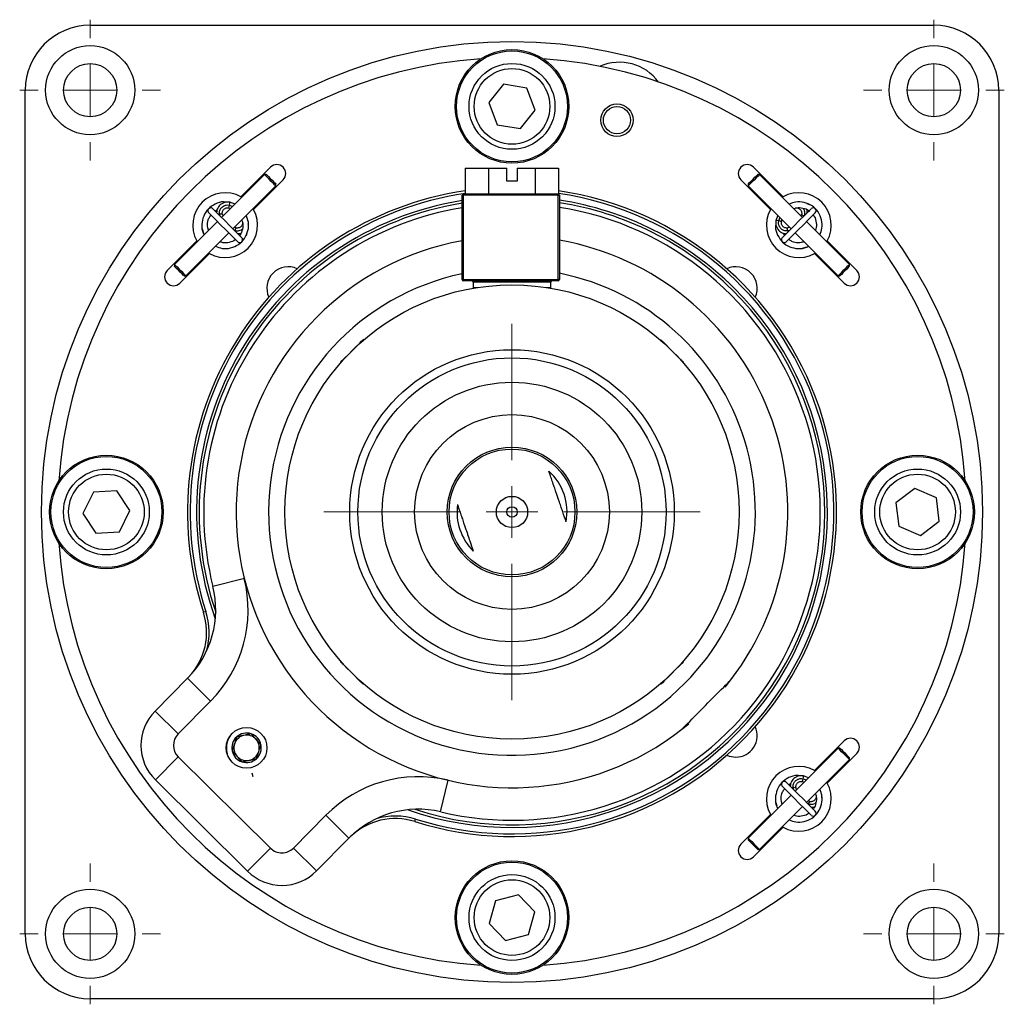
# Model space of a CAD drawing. Header units: inches. Extents: x 2.2 to 30.4, y 1.3 to 20.8.
# Tile 2 of 6: x 15.1 to 18.9, y 1.3 to 5.1. Entities that reach past the tile are written whole.
import ezdxf

# ---------------------------------------------------------------- set-up
doc = ezdxf.new("R2010")
doc.units = ezdxf.units.IN
doc.header["$MEASUREMENT"] = 0

# ---------------------------------------------------------------- blocks, each defined once
blk = doc.blocks.new('SW_CENTERMARKSYMBOL_9')
at = {"color": 0, "linetype": 'Continuous', "lineweight": 18}
for p, q in [((0, 0.2), (0, 0.2715)), ((0, 0), (0, 0.1)), ((-0.2, 0), (-0.2715, 0)), ((0, 0), (-0.1, 0)), ((0, 0), (0, -0.1)), ((0, 0), (0.1, 0)), ((0.2, 0), (0.2715, 0)), ((0, -0.2), (0, -0.2715))]:
    blk.add_line(p, q, dxfattribs=at)
blk = doc.blocks.new('SW_CENTERMARKSYMBOL_10')
at = {"color": 0, "linetype": 'Continuous', "lineweight": 18}
for p, q in [((0, 0.2), (0, 0.2715)), ((0, 0), (0, 0.1)), ((-0.2, 0), (-0.2715, 0)), ((0, 0), (-0.1, 0)), ((0, 0), (0, -0.1)), ((0, 0), (0.1, 0)), ((0.2, 0), (0.2715, 0)), ((0, -0.2), (0, -0.2715))]:
    blk.add_line(p, q, dxfattribs=at)
blk = doc.blocks.new('SW_CENTERMARKSYMBOL_11')
at = {"color": 0, "linetype": 'Continuous', "lineweight": 18}
for p, q in [((0, 0.2), (0, 0.2715)), ((0, 0), (0, 0.1)), ((-0.2, 0), (-0.2715, 0)), ((0, 0), (-0.1, 0)), ((0, 0), (0, -0.1)), ((0, 0), (0.1, 0)), ((0.2, 0), (0.2715, 0)), ((0, -0.2), (0, -0.2715))]:
    blk.add_line(p, q, dxfattribs=at)
blk = doc.blocks.new('SW_CENTERMARKSYMBOL_12')
at = {"color": 0, "linetype": 'Continuous', "lineweight": 18}
for p, q in [((0, 0.2), (0, 0.2715)), ((0, 0), (0, 0.1)), ((-0.2, 0), (-0.2715, 0)), ((0, 0), (-0.1, 0)), ((0, 0), (0, -0.1)), ((0, 0), (0.1, 0)), ((0.2, 0), (0.2715, 0)), ((0, -0.2), (0, -0.2715))]:
    blk.add_line(p, q, dxfattribs=at)
blk = doc.blocks.new('SW_CENTERMARKSYMBOL_13')
at = {"color": 0, "linetype": 'Continuous', "lineweight": 18}
for p, q in [((0, 0.2), (0, 0.725)), ((0, 0), (0, 0.1)), ((-0.2, 0), (-0.725, 0)), ((0, 0), (-0.1, 0)), ((0, 0), (0, -0.1)), ((0, 0), (0.1, 0)), ((0.2, 0), (0.725, 0)), ((0, -0.2), (0, -0.725))]:
    blk.add_line(p, q, dxfattribs=at)

msp = doc.modelspace()

# ---------------------------------------------------------------- linework, layer by layer
at = {"color": 7, "linetype": 'Continuous', "lineweight": 25}
for p, q in [((15.3971, 5.0524), (18.6471, 5.0524)), ((16.9898, 4.8249), (16.9323, 4.7544)), ((17.0796, 4.8103), (16.9898, 4.8249)), ((15.1471, 1.5524), (15.1471, 4.8024)), ((17.1118, 4.7253), (17.0796, 4.8103)), ((18.8971, 4.8024), (18.8971, 1.5524)), ((16.9323, 4.7544), (16.9646, 4.6694)), ((17.0544, 4.6549), (17.1118, 4.7253)), ((16.9646, 4.6694), (17.0544, 4.6549)), ((16.0684, 4.4775), (15.9029, 4.3121)), ((16.0915, 4.5053), (15.9778, 4.3916)), ((16.0755, 4.4775), (16.0684, 4.4775)), ((16.842, 4.5024), (16.842, 4.4024)), ((16.842, 4.5024), (16.9317, 4.5024)), ((16.9317, 4.5024), (16.9317, 4.4024)), ((16.9317, 4.5024), (17.0021, 4.5024)), ((17.0021, 4.4524), (17.0021, 4.5024)), ((17.0421, 4.5024), (17.1113, 4.5024)), ((17.0421, 4.5024), (17.0421, 4.4524)), ((17.1113, 4.5024), (17.1113, 4.4024)), ((17.1113, 4.5024), (17.2011, 4.5024)), ((17.2011, 4.5024), (17.2011, 4.4021)), ((18.0664, 4.3916), (17.9527, 4.5053)), ((17.9675, 4.4763), (17.9687, 4.4775)), ((17.9758, 4.4775), (17.9687, 4.4775)), ((18.1413, 4.3121), (17.9758, 4.4775)), ((16.0266, 4.3428), (16.1403, 4.4565)), ((16.1126, 4.4334), (16.1126, 4.4404)), ((17.0421, 4.4524), (17.0021, 4.4524)), ((17.9039, 4.4565), (18.0176, 4.3428)), ((17.9316, 4.4404), (17.9316, 4.4334)), ((15.9471, 4.2679), (16.1126, 4.4334)), ((16.8346, 4.3974), (16.8346, 4.4024)), ((16.8346, 4.4024), (17.1996, 4.4024)), ((17.1996, 4.3974), (17.1996, 4.4024)), ((17.9316, 4.4334), (18.0971, 4.2679)), ((15.9552, 4.3632), (15.9351, 4.3704)), ((15.9778, 4.3916), (15.9807, 4.3899)), ((16.8296, 4.0724), (16.8296, 4.3974)), ((16.8296, 4.3974), (16.8346, 4.3974)), ((16.8346, 4.3974), (16.8346, 4.0724)), ((17.1996, 4.3974), (16.8346, 4.3974)), ((17.1996, 4.0724), (17.1996, 4.3974)), ((17.1996, 4.3974), (17.2046, 4.3974)), ((17.2046, 4.3974), (17.2046, 4.0724)), ((18.0635, 4.3899), (18.0664, 4.3916)), ((18.158, 4.3658), (18.1678, 4.3624)), ((15.8784, 4.3366), (15.8867, 4.3425)), ((15.9088, 4.318), (15.9065, 4.3246)), ((15.9232, 4.3488), (15.9344, 4.3475)), ((15.9307, 4.3489), (15.9369, 4.3466)), ((16.0249, 4.3457), (16.0266, 4.3428)), ((18.0176, 4.3428), (18.0193, 4.3457)), ((18.1377, 4.3246), (18.1354, 4.318)), ((15.8874, 4.2965), (15.7219, 4.1311)), ((18.046, 4.3201), (18.0387, 4.3001)), ((18.0603, 4.2957), (18.063, 4.3031)), ((18.3223, 4.1311), (18.1568, 4.2965)), ((15.7661, 4.0869), (15.9316, 4.2523)), ((15.8284, 4.2681), (15.8282, 4.2785)), ((15.8284, 4.2681), (15.8334, 4.2516)), ((15.8524, 4.2641), (15.8501, 4.2716)), ((15.9596, 4.2714), (15.953, 4.2738)), ((16.0008, 4.2512), (15.9974, 4.2414)), ((18.0725, 4.2434), (18.0666, 4.2516)), ((18.0912, 4.2738), (18.0846, 4.2714)), ((18.1126, 4.2523), (18.2781, 4.0869)), ((15.8079, 4.2216), (15.6942, 4.1079)), ((15.8096, 4.2187), (15.8079, 4.2216)), ((18.1451, 4.2174), (18.1376, 4.215)), ((18.2363, 4.2216), (18.2346, 4.2187)), ((18.35, 4.1079), (18.2363, 4.2216)), ((15.7429, 4.0591), (15.8567, 4.1729)), ((15.8567, 4.1729), (15.8538, 4.1745)), ((18.141, 4.1933), (18.1575, 4.1984)), ((18.1904, 4.1745), (18.1875, 4.1729)), ((18.1875, 4.1729), (18.3013, 4.0591)), ((15.7219, 4.1311), (15.7219, 4.124)), ((18.3209, 4.1296), (18.3223, 4.1311)), ((18.3223, 4.124), (18.3223, 4.1311)), ((15.759, 4.0869), (15.7661, 4.0869)), ((16.8346, 4.0724), (16.8296, 4.0724)), ((16.8346, 4.0674), (16.8346, 4.0724)), ((16.8346, 4.0724), (17.1996, 4.0724)), ((17.1996, 4.0674), (16.8346, 4.0674)), ((16.8721, 4.0624), (16.8721, 4.0424)), ((17.1721, 4.0424), (17.1721, 4.0624)), ((17.1996, 4.0674), (17.1996, 4.0724)), ((17.2046, 4.0724), (17.1996, 4.0724)), ((18.2781, 4.0869), (18.2852, 4.0869)), ((16.8656, 4.0386), (16.8656, 4.0382)), ((16.4482, 3.8378), (16.4451, 3.8378)), ((16.4511, 3.8403), (16.4493, 3.842)), ((17.5991, 3.8378), (17.596, 3.8378)), ((16.3574, 3.7501), (16.3591, 3.7484)), ((16.3616, 3.7543), (16.3616, 3.7513)), ((17.6826, 3.7513), (17.6826, 3.7543)), ((18.5735, 3.2676), (18.5009, 3.2129)), ((18.6572, 3.2321), (18.5735, 3.2676)), ((15.4094, 3.2532), (15.3688, 3.1719)), ((15.5002, 3.2587), (15.4094, 3.2532)), ((15.5503, 3.1829), (15.5002, 3.2587)), ((18.6683, 3.1419), (18.6572, 3.2321)), ((18.5009, 3.2129), (18.512, 3.1226)), ((15.3688, 3.1719), (15.419, 3.096)), ((15.5097, 3.1015), (15.5503, 3.1829)), ((18.512, 3.1226), (18.5957, 3.0871)), ((18.5957, 3.0871), (18.6683, 3.1419)), ((15.419, 3.096), (15.5097, 3.1015)), ((15.991, 2.9211), (15.8697, 2.8909)), ((15.8429, 2.794), (15.8333, 2.7909)), ((16.3616, 2.6034), (16.3616, 2.6004)), ((17.6826, 2.6004), (17.6826, 2.6034)), ((15.6471, 2.4103), (15.7722, 2.5367)), ((15.8611, 2.4487), (15.7722, 2.5367)), ((16.4451, 2.5169), (16.4482, 2.5169)), ((17.596, 2.5169), (17.5991, 2.5169)), ((15.8611, 2.4487), (15.7359, 2.3223)), ((15.7359, 2.3223), (15.6471, 2.4103)), ((17.6768, 2.3405), (17.7033, 2.3619)), ((15.9377, 2.3175), (15.9341, 2.3112)), ((18.3013, 2.2956), (18.1875, 2.1818)), ((15.9234, 2.2525), (15.9245, 2.2453)), ((18.2781, 2.2678), (18.1126, 2.1024)), ((18.2363, 2.1331), (18.35, 2.2468)), ((18.2852, 2.2678), (18.2781, 2.2678)), ((15.7364, 2.2339), (15.6484, 2.1451)), ((15.7364, 2.2339), (16.0917, 1.8822)), ((18.1568, 2.0582), (18.3223, 2.2236)), ((18.3223, 2.2236), (18.3223, 2.2307)), ((16.0203, 2.1726), (16.0234, 2.158)), ((18.1875, 2.1818), (18.1904, 2.1802)), ((16.0038, 1.7933), (15.6484, 2.1451)), ((16.7473, 2.0221), (16.7763, 2.1437)), ((18.0881, 2.1269), (18.0964, 2.1328)), ((18.1329, 2.1391), (18.1441, 2.1378)), ((18.1404, 2.1391), (18.1478, 2.1365)), ((18.1649, 2.1535), (18.1448, 2.1607)), ((18.2346, 2.136), (18.2363, 2.1331)), ((18.0971, 2.0868), (17.9316, 1.9214)), ((18.1185, 2.1083), (18.1162, 2.1149)), ((18.0381, 2.0584), (18.042, 2.0458)), ((18.0621, 2.0544), (18.0598, 2.0619)), ((18.1693, 2.0617), (18.1627, 2.0641)), ((18.0176, 2.0119), (17.9039, 1.8982)), ((17.9758, 1.8772), (18.1413, 2.0426)), ((18.0193, 2.009), (18.0176, 2.0119)), ((18.2105, 2.0415), (18.2071, 2.0316)), ((16.1801, 1.8826), (16.3052, 2.009)), ((16.3941, 1.9211), (16.3052, 2.009)), ((16.6476, 1.9848), (16.6506, 1.9943)), ((17.9527, 1.8494), (18.0664, 1.9631)), ((18.0664, 1.9631), (18.0635, 1.9648)), ((16.3941, 1.9211), (16.2689, 1.7947)), ((17.9316, 1.9214), (17.9316, 1.9143)), ((16.0038, 1.7933), (16.0917, 1.8822)), ((16.2689, 1.7947), (16.1801, 1.8826)), ((17.9687, 1.8772), (17.9758, 1.8772)), ((16.9585, 1.6799), (16.934, 1.5923)), ((17.0466, 1.7024), (16.9585, 1.6799)), ((17.1102, 1.6374), (17.0466, 1.7024)), ((17.0856, 1.5499), (17.1102, 1.6374)), ((16.934, 1.5923), (16.9976, 1.5273)), ((16.9976, 1.5273), (17.0856, 1.5499)), ((18.6471, 1.3024), (15.3971, 1.3024))]:
    msp.add_line(p, q, dxfattribs=at)
at = {"color": 8, "linetype": 'Continuous', "lineweight": 25}
for p, q in [((15.8975, 4.3175), (15.895, 4.3258)), ((15.9335, 4.3595), (15.9457, 4.3548)), ((16.0055, 4.3001), (16.0055, 4.3)), ((18.0497, 4.2985), (18.0543, 4.3106)), ((18.1481, 4.3189), (18.1478, 4.319)), ((15.954, 4.261), (15.954, 4.2613)), ((18.0916, 4.2624), (18.0834, 4.2599)), ((17.1721, 4.0624), (16.8721, 4.0624)), ((16.8721, 4.0424), (16.8902, 4.0424)), ((17.154, 4.0424), (17.1721, 4.0424)), ((18.1432, 2.1498), (18.1554, 2.1451)), ((18.1072, 2.1078), (18.1047, 2.1161)), ((18.2152, 2.0904), (18.2152, 2.0903)), ((18.1637, 2.0513), (18.1637, 2.0516))]:
    msp.add_line(p, q, dxfattribs=at)
at = {"color": 7, "linetype": 'Continuous', "lineweight": 25, "flags": 128}
for points in [[(16.1126, 4.4334), (16.1122, 4.4338), (16.1089, 4.437), (16.1028, 4.4431), (16.0949, 4.451), (16.0863, 4.4597), (16.0783, 4.4676), (16.0722, 4.4738), (16.0688, 4.4771), (16.0684, 4.4775)], [(16.0755, 4.4775), (16.0758, 4.4772), (16.0786, 4.4744), (16.0838, 4.4692), (16.0905, 4.4625), (16.0977, 4.4553), (16.1044, 4.4486), (16.1095, 4.4435), (16.1122, 4.4408), (16.1126, 4.4404)], [(17.9758, 4.4775), (17.9744, 4.4761), (17.9698, 4.4716), (17.9628, 4.4645), (17.9544, 4.4561), (17.9459, 4.4476), (17.9386, 4.4403), (17.9336, 4.4353), (17.9316, 4.4334), (17.9316, 4.4334)], [(17.9316, 4.4404), (17.9316, 4.4404), (17.9333, 4.4421), (17.9375, 4.4463), (17.9436, 4.4524), (17.9508, 4.4596), (17.9578, 4.4666), (17.9637, 4.4725), (17.9675, 4.4763)], [(15.8536, 4.3303), (15.857, 4.3269), (15.8667, 4.3172), (15.8815, 4.3024), (15.8998, 4.2841), (15.9192, 4.2647), (15.9374, 4.2465), (15.9523, 4.2316), (15.962, 4.2219), (15.9653, 4.2186)], [(15.9809, 4.2341), (15.9775, 4.2375), (15.9678, 4.2472), (15.953, 4.2621), (15.9347, 4.2803), (15.9153, 4.2997), (15.8971, 4.3179), (15.8822, 4.3328), (15.8725, 4.3425), (15.8692, 4.3458)], [(18.175, 4.3458), (18.1717, 4.3425), (18.162, 4.3328), (18.1471, 4.3179), (18.1289, 4.2997), (18.1095, 4.2803), (18.0912, 4.2621), (18.0764, 4.2472), (18.0667, 4.2375), (18.0633, 4.2341)], [(18.0789, 4.2186), (18.0822, 4.2219), (18.0919, 4.2316), (18.1068, 4.2465), (18.125, 4.2647), (18.1444, 4.2841), (18.1627, 4.3024), (18.1775, 4.3172), (18.1872, 4.3269), (18.1906, 4.3303)], [(15.7219, 4.1311), (15.7224, 4.1306), (15.7257, 4.1273), (15.7318, 4.1212), (15.7398, 4.1132), (15.7484, 4.1046), (15.7564, 4.0966), (15.7624, 4.0905), (15.7657, 4.0873), (15.7661, 4.0869)], [(15.759, 4.0869), (15.7587, 4.0872), (15.7559, 4.09), (15.7509, 4.0951), (15.7442, 4.1017), (15.7369, 4.109), (15.7302, 4.1157), (15.7251, 4.1208), (15.7223, 4.1236), (15.7219, 4.124)], [(18.2781, 4.0869), (18.2781, 4.0869), (18.2801, 4.0888), (18.2851, 4.0938), (18.2924, 4.1012), (18.3009, 4.1097), (18.3093, 4.1181), (18.3163, 4.1251), (18.3209, 4.1296)], [(18.3223, 4.124), (18.3211, 4.1228), (18.3173, 4.119), (18.3114, 4.1131), (18.3043, 4.106), (18.2972, 4.0989), (18.291, 4.0927), (18.2868, 4.0885), (18.2852, 4.0869), (18.2852, 4.0869)], [(16.3616, 3.7543), (16.3623, 3.755), (16.3678, 3.7605), (16.3781, 3.7708), (16.3918, 3.7845), (16.407, 3.7997), (16.4218, 3.8145), (16.4341, 3.8268), (16.4423, 3.8349), (16.4451, 3.8378), (16.4451, 3.8378)], [(17.5991, 3.8378), (17.5997, 3.8372), (17.6052, 3.8317), (17.6155, 3.8214), (17.6292, 3.8077), (17.6445, 3.7924), (17.6593, 3.7776), (17.6716, 3.7653), (17.6797, 3.7572), (17.6826, 3.7543), (17.6826, 3.7543)], [(16.4451, 2.5169), (16.4445, 2.5176), (16.439, 2.523), (16.4287, 2.5333), (16.415, 2.547), (16.3997, 2.5623), (16.3849, 2.5771), (16.3727, 2.5894), (16.3645, 2.5975), (16.3616, 2.6004), (16.3616, 2.6004)], [(17.6826, 2.6004), (17.6819, 2.5997), (17.6764, 2.5942), (17.6661, 2.584), (17.6524, 2.5702), (17.6372, 2.555), (17.6224, 2.5402), (17.6101, 2.5279), (17.602, 2.5198), (17.5991, 2.5169), (17.5991, 2.5169)], [(17.8433, 2.5032), (17.8483, 2.5093), (17.8655, 2.5312)], [(17.8495, 2.2404), (17.8583, 2.237), (17.8839, 2.2329)], [(18.3223, 2.2236), (18.3207, 2.2252), (18.3161, 2.2299), (18.309, 2.237), (18.3005, 2.2454), (18.292, 2.2539), (18.2848, 2.2611), (18.2799, 2.266), (18.2781, 2.2678), (18.2781, 2.2678)], [(18.2852, 2.2678), (18.2852, 2.2678), (18.2867, 2.2663), (18.2908, 2.2622), (18.2969, 2.2561), (18.304, 2.249), (18.3111, 2.2419), (18.3171, 2.236), (18.321, 2.232), (18.3223, 2.2307)], [(18.1906, 2.0244), (18.1872, 2.0278), (18.1775, 2.0375), (18.1627, 2.0523), (18.1444, 2.0706), (18.125, 2.09), (18.1068, 2.1082), (18.0919, 2.1231), (18.0822, 2.1328), (18.0789, 2.1361)], [(18.0633, 2.1206), (18.0667, 2.1172), (18.0764, 2.1075), (18.0912, 2.0927), (18.1095, 2.0744), (18.1289, 2.055), (18.1471, 2.0368), (18.162, 2.0219), (18.1717, 2.0122), (18.175, 2.0089)], [(17.9316, 1.9214), (17.9316, 1.9214), (17.9334, 1.9195), (17.9383, 1.9146), (17.9456, 1.9074), (17.954, 1.8989), (17.9625, 1.8905), (17.9696, 1.8834), (17.9743, 1.8787), (17.9758, 1.8772)], [(17.9687, 1.8772), (17.9674, 1.8785), (17.9635, 1.8824), (17.9575, 1.8884), (17.9505, 1.8954), (17.9433, 1.9026), (17.9373, 1.9087), (17.9331, 1.9128), (17.9316, 1.9143), (17.9316, 1.9143)]]:
    msp.add_lwpolyline(points, dxfattribs=at)
at = {"color": 8, "linetype": 'Continuous', "lineweight": 25, "flags": 128}
for points in [[(15.895, 4.3258), (15.8909, 4.3247), (15.8905, 4.3246)], [(15.895, 4.3258), (15.8992, 4.3264), (15.9028, 4.3264), (15.9054, 4.3257), (15.9065, 4.3246), (15.9065, 4.3246)], [(18.1377, 4.3246), (18.1383, 4.3231), (18.1404, 4.3215), (18.1438, 4.3201), (18.1478, 4.319)], [(15.9596, 4.2714), (15.9581, 4.2709), (15.9566, 4.2688), (15.9551, 4.2654), (15.954, 4.2613)], [(18.0834, 4.2599), (18.0828, 4.2641), (18.0828, 4.2678), (18.0834, 4.2703), (18.0846, 4.2714), (18.0846, 4.2714)], [(18.0834, 4.2599), (18.0845, 4.2559), (18.0846, 4.2554)], [(18.1047, 2.1161), (18.1006, 2.115), (18.1002, 2.1148)], [(18.1047, 2.1161), (18.1089, 2.1167), (18.1125, 2.1166), (18.1151, 2.116), (18.1162, 2.1149), (18.1162, 2.1149)], [(18.1693, 2.0617), (18.1679, 2.0612), (18.1663, 2.059), (18.1648, 2.0557), (18.1637, 2.0516)]]:
    msp.add_lwpolyline(points, dxfattribs=at)
at = {"color": 7, "linetype": 'Continuous', "lineweight": 25}
for centre, radius in [((17.0221, 3.1774), 1.8125), ((15.3971, 4.8024), 0.1715), ((18.6471, 4.8024), 0.1715), ((17.0221, 4.7399), 0.2188), ((17.0221, 4.7399), 0.2137), ((15.3971, 4.8024), 0.1025), ((17.0221, 4.7399), 0.1654), ((18.6471, 4.8024), 0.1025), ((17.0221, 4.7399), 0.1457), ((17.4265, 4.6866), 0.0625), ((17.4265, 4.6866), 0.0525), ((17.0221, 3.1774), 0.875), ((17.0221, 3.1774), 0.625), ((17.0221, 3.1774), 0.5937), ((17.0221, 3.1774), 0.5), ((17.0221, 3.1774), 0.375), ((17.0221, 3.1774), 0.25), ((17.0221, 3.1774), 0.2425), ((15.4596, 3.1774), 0.2187), ((15.4596, 3.1774), 0.2138), ((18.5846, 3.1774), 0.2188), ((18.5846, 3.1774), 0.2138), ((15.4596, 3.1774), 0.1654), ((18.5846, 3.1774), 0.1654), ((15.4596, 3.1774), 0.1457), ((18.5846, 3.1774), 0.1457), ((17.0221, 3.1774), 0.0603), ((17.0221, 3.1774), 0.02), ((15.9996, 2.2689), 0.0785), ((17.0221, 1.6149), 0.2187), ((17.0221, 1.6149), 0.2137), ((17.0221, 1.6149), 0.1654), ((17.0221, 1.6149), 0.1457), ((15.3971, 1.5524), 0.1715), ((18.6471, 1.5524), 0.1715), ((15.3971, 1.5524), 0.1025), ((18.6471, 1.5524), 0.1025)]:
    msp.add_circle(centre, radius, dxfattribs=at)
for centre, radius, start, end in [((15.3971, 4.8024), 0.25, 90, 180), ((18.6471, 4.8024), 0.25, 0, 90), ((17.0221, 3.1774), 1.75, 93.9048, 176.0952), ((17.0221, 3.1774), 1.75, 3.9048, 86.0952), ((17.4361, 4.7224), 0.1875, 36.4272, 113.5728), ((16.1159, 4.4809), 0.0345, 315, 135), ((17.9283, 4.4809), 0.0345, 45, 225), ((17.0221, 3.1774), 1.25, 98.2855, 198.0095), ((17.0221, 3.1774), 1.24, 98.3528, 198.0095), ((15.9172, 4.2822), 0.125, 61.0216, 208.9784), ((17.0221, 3.1774), 1.25, 252.5687, 81.7679), ((17.0221, 3.1774), 1.24, 252.5687, 81.7011), ((16.8346, 4.3974), 0.005, 90, 180), ((17.1996, 4.3974), 0.005, 0, 90), ((18.127, 4.2822), 0.125, 331.0216, 118.9784), ((17.0221, 3.1774), 1.215, 99.1161, 199.8209), ((17.0221, 3.1774), 1.205, 99.1924, 198.6858), ((17.0221, 3.1774), 1.215, 45.2891, 81.3611), ((17.0221, 3.1774), 1.205, 45.2891, 81.2889), ((17.0221, 3.1774), 1.1875, 99.3291, 193.9569), ((15.9172, 4.2822), 0.125, 241.0216, 28.9784), ((17.0221, 3.1774), 1.1875, 256.6214, 81.1595), ((18.127, 4.2822), 0.125, 151.0216, 298.9784), ((18.1828, 4.3381), 0.011, 315, 135), ((17.0221, 3.1774), 1.0625, 100.4383, 308.0369), ((15.9731, 4.2263), 0.011, 225, 45), ((17.0221, 3.1774), 1.0625, 322.5414, 80.1096), ((15.7185, 4.0835), 0.0345, 135, 315), ((16.1604, 4.0391), 0.0827, 65.4581, 204.5419), ((17.0221, 3.1774), 0.9375, 315.2891, 78.7747), ((17.8839, 4.0391), 0.0827, 335.4581, 114.5419), ((18.3257, 4.0835), 0.0345, 225, 45), ((17.0221, 3.1774), 0.9375, 101.849, 315.2891), ((16.8346, 4.0724), 0.005, 180, 270), ((16.8671, 4.0624), 0.005, 0, 90), ((17.1771, 4.0624), 0.005, 90, 180), ((17.1996, 4.0724), 0.005, 270, 0), ((17.0221, 3.1774), 1.215, 250.7573, 45.2891), ((17.0221, 3.1774), 1.205, 251.8924, 45.2891), ((16.8771, 4.0424), 0.005, 180, 214.1083), ((17.1671, 4.0424), 0.005, 325.8917, 0), ((17.0221, 3.1774), 0.2119, 349.7115, 47.7776), ((17.0221, 3.1774), 0.2119, 172.3021, 225.1871), ((17.0221, 3.1774), 1.75, 183.9048, 266.0952), ((17.0221, 3.1774), 1.75, 273.9048, 356.0952), ((15.5057, 2.8005), 0.5, 315.2891, 13.9569), ((15.5057, 2.8005), 0.375, 315.2891, 13.9569), ((15.5956, 2.7136), 0.25, 316.7822, 18.0095), ((15.5956, 2.7136), 0.26, 343.9559, 18.0095), ((15.7803, 2.2784), 0.1875, 135.2891, 225.2891), ((15.7803, 2.2784), 0.0625, 135.2891, 225.2891), ((15.9996, 2.2689), 0.0492, 102.1315, 162.1315), ((15.9996, 2.2689), 0.0568, 72.1315, 132.1315), ((15.9996, 2.2689), 0.0492, 42.1315, 102.1315), ((15.9996, 2.2689), 0.0568, 12.1315, 72.1315), ((17.8839, 2.3156), 0.0827, 270, 24.5419), ((15.9996, 2.2689), 0.0568, 132.1315, 192.1315), ((15.9996, 2.2689), 0.0492, 162.1315, 222.1315), ((15.9996, 2.2689), 0.0492, 342.1315, 42.1315), ((15.9996, 2.2689), 0.0568, 312.1315, 12.1315), ((18.3257, 2.2712), 0.0345, 315, 135), ((15.9996, 2.2689), 0.0568, 192.1315, 252.1315), ((15.9996, 2.2689), 0.0492, 282.1315, 342.1315), ((15.9996, 2.2689), 0.0492, 222.1315, 282.1315), ((15.9996, 2.2689), 0.0568, 252.1315, 312.1315), ((18.127, 2.0725), 0.125, 61.0216, 208.9784), ((16.6606, 1.6573), 0.5, 76.6214, 135.2891), ((18.127, 2.0725), 0.125, 241.0216, 28.9784), ((16.6606, 1.6573), 0.375, 76.6214, 135.2891), ((18.1828, 2.0166), 0.011, 225, 45), ((16.5728, 1.7462), 0.25, 72.5687, 133.7961), ((16.5728, 1.7462), 0.26, 72.5687, 106.6224), ((17.9283, 1.8738), 0.0345, 135, 315), ((16.1357, 1.9266), 0.0625, 225.2891, 315.2891), ((16.1357, 1.9266), 0.1875, 225.2891, 315.2891), ((15.3971, 1.5524), 0.25, 180, 270), ((18.6471, 1.5524), 0.25, 270, 0)]:
    msp.add_arc(centre, radius, start, end, dxfattribs=at)
at = {"color": 8, "linetype": 'Continuous', "lineweight": 25}
for centre, radius, start, end in [((15.9028, 4.3695), 0.0323, 342.0321, 1.6424), ((15.8853, 4.3665), 0.0488, 338.801, 351.7738), ((18.0395, 4.2669), 0.0332, 72.2898, 91.3847), ((18.0427, 4.2502), 0.0488, 68.8002, 81.7738), ((18.095, 2.1568), 0.0488, 338.8002, 351.7738), ((18.1116, 2.1599), 0.0332, 342.2898, 1.3847)]:
    msp.add_arc(centre, radius, start, end, dxfattribs=at)
at = {"color": 7, "linetype": 'Continuous', "lineweight": 25}
for points, knots in [([(15.9215, 4.3708), (15.918, 4.3713), (15.9036, 4.3736), (15.8783, 4.3651), (15.851, 4.3462), (15.8323, 4.3179), (15.8258, 4.2854), (15.8277, 4.2595), (15.8349, 4.2478), (15.8363, 4.2455)], [0, 0, 0, 0, 0.057532, 0.237157, 0.416783, 0.596408, 0.776033, 0.955658, 1, 1, 1, 1]), ([(15.9351, 4.3704), (15.931, 4.3709), (15.923, 4.3718), (15.9115, 4.369), (15.9018, 4.3638), (15.8941, 4.3568), (15.8885, 4.3485), (15.885, 4.3396), (15.8845, 4.3335), (15.8843, 4.3308)], [0, 0, 0, 0, 0.1644634, 0.3199783, 0.4694507, 0.6063601, 0.7429679, 0.8852037, 1, 1, 1, 1]), ([(18.208, 4.2454), (18.2113, 4.2536), (18.2188, 4.272), (18.2163, 4.3038), (18.2028, 4.3344), (18.1789, 4.3582), (18.1483, 4.3716), (18.1166, 4.374), (18.0982, 4.3665), (18.0901, 4.3632)], [0, 0, 0, 0, 0.121365, 0.27309, 0.424814, 0.576539, 0.728263, 0.879988, 1, 1, 1, 1]), ([(15.8536, 4.3458), (15.8528, 4.3449), (15.8512, 4.343), (15.8502, 4.3393), (15.8505, 4.3356), (15.8517, 4.3324), (15.8531, 4.331), (15.8537, 4.3304)], [0, 0, 0, 0, 0.214739, 0.429481, 0.644224, 0.858965, 1, 1, 1, 1]), ([(15.8692, 4.3456), (15.8689, 4.346), (15.8678, 4.3473), (15.865, 4.3486), (15.8613, 4.3493), (15.8576, 4.3486), (15.8551, 4.3472), (15.8539, 4.3461), (15.8536, 4.3458)], [0, 0, 0, 0, 0.083651, 0.296092, 0.508539, 0.720982, 0.933424, 1, 1, 1, 1]), ([(15.895, 4.3258), (15.8951, 4.3304), (15.8954, 4.3391), (15.9017, 4.3494), (15.9104, 4.3566), (15.9214, 4.3608), (15.9295, 4.36), (15.9335, 4.3595)], [0, 0, 0, 0, 0.2344625, 0.4422186, 0.6098032, 0.8041234, 1, 1, 1, 1]), ([(15.9065, 4.3246), (15.9062, 4.3264), (15.9058, 4.3302), (15.907, 4.3355), (15.9093, 4.3402), (15.9125, 4.3439), (15.9164, 4.3468), (15.921, 4.3487), (15.9258, 4.3495), (15.9291, 4.3491), (15.9307, 4.3489)], [0, 0, 0, 0, 0.143781, 0.291973, 0.430034, 0.547391, 0.665583, 0.77897, 0.889915, 1, 1, 1, 1]), ([(18.1073, 4.3461), (18.1107, 4.3475), (18.122, 4.3518), (18.1427, 4.3492), (18.1606, 4.3435), (18.1672, 4.3365), (18.1682, 4.3355)], [0, 0, 0, 0, 0.1714787, 0.5552186, 0.9389582, 1, 1, 1, 1]), ([(18.1135, 4.3489), (18.115, 4.3491), (18.1181, 4.3495), (18.1227, 4.3488), (18.1271, 4.3471), (18.1312, 4.3444), (18.1348, 4.3404), (18.1372, 4.3355), (18.1384, 4.3301), (18.138, 4.3264), (18.1377, 4.3246)], [0, 0, 0, 0, 0.104763, 0.210456, 0.315107, 0.430007, 0.566013, 0.712443, 0.859599, 1, 1, 1, 1]), ([(18.1594, 4.3302), (18.1596, 4.3323), (18.1599, 4.3365), (18.1584, 4.3405), (18.1576, 4.3425)], [0, 0, 0, 0, 0.495019, 1, 1, 1, 1]), ([(15.8527, 4.2619), (15.8511, 4.2693), (15.8476, 4.2848), (15.8519, 4.3064), (15.8598, 4.3171), (15.8628, 4.3211)], [0, 0, 0, 0, 0.363507, 0.761112, 1, 1, 1, 1]), ([(15.8804, 4.2012), (15.8886, 4.1978), (15.9071, 4.1904), (15.9388, 4.1929), (15.9694, 4.2063), (15.9933, 4.2303), (16.0066, 4.2609), (16.0091, 4.2926), (16.0016, 4.3109), (15.9983, 4.319)], [0, 0, 0, 0, 0.121365, 0.27309, 0.424814, 0.576539, 0.728264, 0.879988, 1, 1, 1, 1]), ([(15.9839, 4.2957), (15.9841, 4.2942), (15.9845, 4.291), (15.9838, 4.2864), (15.9822, 4.2821), (15.9794, 4.2779), (15.9755, 4.2744), (15.9705, 4.2719), (15.9652, 4.2708), (15.9614, 4.2712), (15.9596, 4.2714)], [0, 0, 0, 0, 0.104763, 0.210457, 0.315107, 0.430006, 0.566011, 0.712443, 0.859599, 1, 1, 1, 1]), ([(15.9811, 4.3019), (15.9825, 4.2984), (15.9869, 4.2871), (15.9842, 4.2664), (15.9785, 4.2486), (15.9715, 4.2419), (15.9706, 4.241)], [0, 0, 0, 0, 0.171479, 0.55522, 0.93896, 1, 1, 1, 1]), ([(16.0058, 4.2863), (16.0059, 4.2866), (16.0071, 4.2911), (16.0062, 4.2958), (16.0055, 4.3001)], [0, 0, 0, 0, 0.075197, 1, 1, 1, 1]), ([(18.0384, 4.2865), (18.0378, 4.283), (18.0356, 4.2686), (18.0441, 4.2432), (18.0629, 4.216), (18.0913, 4.1972), (18.1238, 4.1907), (18.1497, 4.1927), (18.1614, 4.1999), (18.1637, 4.2013)], [0, 0, 0, 0, 0.057532, 0.237157, 0.416782, 0.596408, 0.776033, 0.955658, 1, 1, 1, 1]), ([(18.0387, 4.3001), (18.0383, 4.296), (18.0373, 4.288), (18.0402, 4.2765), (18.0453, 4.2668), (18.0523, 4.2591), (18.0607, 4.2535), (18.0695, 4.25), (18.0757, 4.2494), (18.0784, 4.2492)], [0, 0, 0, 0, 0.164463, 0.319977, 0.46945, 0.606359, 0.742967, 0.885203, 1, 1, 1, 1]), ([(18.0834, 4.2599), (18.0787, 4.2601), (18.07, 4.2603), (18.0597, 4.2667), (18.0526, 4.2754), (18.0483, 4.2863), (18.0492, 4.2944), (18.0497, 4.2985)], [0, 0, 0, 0, 0.2344626, 0.4422187, 0.6098017, 0.8041223, 1, 1, 1, 1]), ([(18.0603, 4.2881), (18.0601, 4.2931), (18.0598, 4.2982), (18.0621, 4.3026), (18.0622, 4.3027)], [0, 0, 0, 0, 0.959634, 1, 1, 1, 1]), ([(18.0846, 4.2714), (18.0827, 4.2712), (18.0789, 4.2707), (18.0736, 4.272), (18.069, 4.2743), (18.0652, 4.2775), (18.0624, 4.2814), (18.0605, 4.2859), (18.0597, 4.2908), (18.0601, 4.2941), (18.0603, 4.2957)], [0, 0, 0, 0, 0.143783, 0.291973, 0.430035, 0.547391, 0.665584, 0.778972, 0.889915, 1, 1, 1, 1]), ([(18.182, 4.3217), (18.1823, 4.3214), (18.1886, 4.3153), (18.1938, 4.2981), (18.1966, 4.2774), (18.1922, 4.2661), (18.1909, 4.2625)], [0, 0, 0, 0, 0.0212042, 0.4198608, 0.8185183, 1, 1, 1, 1]), ([(15.9652, 4.2498), (15.9673, 4.2496), (15.9716, 4.2493), (15.9755, 4.2508), (15.9775, 4.2516)], [0, 0, 0, 0, 0.4950194, 1, 1, 1, 1]), ([(15.9568, 4.2271), (15.9564, 4.2268), (15.9503, 4.2206), (15.9331, 4.2154), (15.9125, 4.2126), (15.9011, 4.2169), (15.8975, 4.2183)], [0, 0, 0, 0, 0.021205, 0.419862, 0.818518, 1, 1, 1, 1]), ([(18.0635, 4.2341), (18.0632, 4.2338), (18.0618, 4.2327), (18.0605, 4.23), (18.0599, 4.2263), (18.0605, 4.2226), (18.0619, 4.22), (18.0631, 4.2189), (18.0633, 4.2186)], [0, 0, 0, 0, 0.0836541, 0.296095, 0.5085379, 0.7209813, 0.9334267, 1, 1, 1, 1]), ([(18.0633, 4.2186), (18.0643, 4.2178), (18.0662, 4.2162), (18.0699, 4.2152), (18.0736, 4.2154), (18.0768, 4.2166), (18.0782, 4.2181), (18.0788, 4.2187)], [0, 0, 0, 0, 0.214742, 0.429483, 0.644222, 0.858962, 1, 1, 1, 1]), ([(18.1473, 4.2177), (18.1399, 4.216), (18.1243, 4.2125), (18.1028, 4.2168), (18.0921, 4.2248), (18.0881, 4.2278)], [0, 0, 0, 0, 0.363508, 0.761112, 1, 1, 1, 1]), ([(17.2306, 3.1395), (17.2266, 3.1513), (17.2213, 3.1669), (17.212, 3.1943), (17.2061, 3.2117), (17.2, 3.2295), (17.1949, 3.2448), (17.189, 3.2621), (17.1822, 3.282), (17.1753, 3.3024), (17.1694, 3.3198), (17.166, 3.3298), (17.1645, 3.3343)], [0, 0, 0, 0, 0.25705, 0.341073, 0.425641, 0.476098, 0.526894, 0.573049, 0.65646, 0.778079, 0.900319, 1, 1, 1, 1]), ([(16.8121, 3.2057), (16.8135, 3.2018), (16.8165, 3.1927), (16.8219, 3.1768), (16.8284, 3.1579), (16.8348, 3.1389), (16.8408, 3.1212), (16.8463, 3.1051), (16.853, 3.0853), (16.863, 3.0558), (16.8688, 3.0388), (16.8728, 3.027)], [0, 0, 0, 0, 0.0951293, 0.2157695, 0.3358176, 0.4251485, 0.4799794, 0.5425993, 0.604671, 0.7250562, 1, 1, 1, 1]), ([(17.6768, 2.3405), (17.7034, 2.3674), (17.757, 2.4215), (17.8202, 2.4854), (17.8563, 2.5218), (17.8655, 2.5312)], [0, 0, 0, 0, 0.423915, 0.85277, 1, 1, 1, 1]), ([(16.017, 2.3229), (16.0139, 2.3223), (16.005, 2.3204), (15.9886, 2.3168), (15.9728, 2.3134), (15.9642, 2.3116), (15.9615, 2.311)], [0, 0, 0, 0, 0.180943, 0.506293, 0.843975, 1, 1, 1, 1]), ([(16.0552, 2.2808), (16.0497, 2.2868), (16.0404, 2.2972), (16.0268, 2.3122), (16.02, 2.3196), (16.017, 2.3229)], [0, 0, 0, 0, 0.439112, 0.751363, 1, 1, 1, 1]), ([(15.9341, 2.3112), (15.9328, 2.3089), (15.9269, 2.2992), (15.9204, 2.2792), (15.9224, 2.2615), (15.9234, 2.2525)], [0, 0, 0, 0, 0.1293062, 0.5586694, 1, 1, 1, 1]), ([(15.9615, 2.311), (15.959, 2.3033), (15.9547, 2.29), (15.9485, 2.2707), (15.9454, 2.2612), (15.944, 2.2569)], [0, 0, 0, 0, 0.439112, 0.751363, 1, 1, 1, 1]), ([(16.0377, 2.2267), (16.0402, 2.2345), (16.0445, 2.2477), (16.0507, 2.267), (16.0538, 2.2765), (16.0552, 2.2808)], [0, 0, 0, 0, 0.439112, 0.751363, 1, 1, 1, 1]), ([(15.944, 2.2569), (15.9495, 2.2509), (15.9588, 2.2406), (15.9724, 2.2255), (15.9792, 2.2181), (15.9822, 2.2148)], [0, 0, 0, 0, 0.439112, 0.751362, 1, 1, 1, 1]), ([(15.9822, 2.2148), (15.9849, 2.2154), (15.9935, 2.2172), (16.0093, 2.2206), (16.0257, 2.2241), (16.0346, 2.226), (16.0377, 2.2267)], [0, 0, 0, 0, 0.156025, 0.493707, 0.819057, 1, 1, 1, 1]), ([(18.1312, 2.1611), (18.1277, 2.1616), (18.1133, 2.1638), (18.088, 2.1554), (18.0607, 2.1365), (18.042, 2.1081), (18.0355, 2.0757), (18.0374, 2.0498), (18.0446, 2.0381), (18.046, 2.0358)], [0, 0, 0, 0, 0.057532, 0.237157, 0.416782, 0.596408, 0.776033, 0.955658, 1, 1, 1, 1]), ([(18.0633, 2.1361), (18.0625, 2.1352), (18.061, 2.1333), (18.06, 2.1296), (18.0602, 2.1259), (18.0614, 2.1227), (18.0628, 2.1213), (18.0634, 2.1207)], [0, 0, 0, 0, 0.214742, 0.429483, 0.644222, 0.858962, 1, 1, 1, 1]), ([(18.0789, 2.1359), (18.0786, 2.1363), (18.0775, 2.1376), (18.0747, 2.1389), (18.071, 2.1396), (18.0673, 2.1389), (18.0648, 2.1375), (18.0636, 2.1364), (18.0633, 2.1361)], [0, 0, 0, 0, 0.0836541, 0.296095, 0.5085379, 0.7209813, 0.9334267, 1, 1, 1, 1]), ([(18.1448, 2.1607), (18.1407, 2.1612), (18.1327, 2.1621), (18.1212, 2.1593), (18.1115, 2.1541), (18.1039, 2.1471), (18.0982, 2.1388), (18.0947, 2.1299), (18.0942, 2.1238), (18.094, 2.121)], [0, 0, 0, 0, 0.164463, 0.319977, 0.46945, 0.606359, 0.742967, 0.885203, 1, 1, 1, 1]), ([(18.1047, 2.1161), (18.1048, 2.1207), (18.1051, 2.1294), (18.1114, 2.1397), (18.1201, 2.1469), (18.1311, 2.1511), (18.1392, 2.1502), (18.1432, 2.1498)], [0, 0, 0, 0, 0.2344626, 0.4422187, 0.6098017, 0.8041223, 1, 1, 1, 1]), ([(18.1162, 2.1149), (18.1159, 2.1167), (18.1155, 2.1205), (18.1167, 2.1258), (18.119, 2.1304), (18.1222, 2.1342), (18.1261, 2.1371), (18.1307, 2.1389), (18.1356, 2.1398), (18.1388, 2.1394), (18.1404, 2.1391)], [0, 0, 0, 0, 0.143783, 0.291973, 0.430035, 0.547391, 0.665584, 0.778972, 0.889915, 1, 1, 1, 1]), ([(18.0624, 2.0522), (18.0608, 2.0596), (18.0573, 2.0751), (18.0616, 2.0967), (18.0695, 2.1074), (18.0725, 2.1114)], [0, 0, 0, 0, 0.363508, 0.761112, 1, 1, 1, 1]), ([(18.0901, 1.9915), (18.0983, 1.9881), (18.1168, 1.9806), (18.1485, 1.9832), (18.1791, 1.9966), (18.203, 2.0206), (18.2163, 2.0512), (18.2188, 2.0829), (18.2113, 2.1012), (18.208, 2.1093)], [0, 0, 0, 0, 0.121365, 0.27309, 0.424814, 0.576539, 0.728263, 0.879988, 1, 1, 1, 1]), ([(18.1909, 2.0922), (18.1922, 2.0887), (18.1966, 2.0774), (18.1939, 2.0567), (18.1882, 2.0389), (18.1812, 2.0322), (18.1803, 2.0313)], [0, 0, 0, 0, 0.1714787, 0.5552186, 0.9389582, 1, 1, 1, 1]), ([(18.2156, 2.0766), (18.2156, 2.0769), (18.2168, 2.0814), (18.2159, 2.086), (18.2152, 2.0904)], [0, 0, 0, 0, 0.075202, 1, 1, 1, 1]), ([(18.1936, 2.086), (18.1938, 2.0844), (18.1942, 2.0813), (18.1935, 2.0767), (18.1919, 2.0723), (18.1891, 2.0682), (18.1852, 2.0647), (18.1802, 2.0622), (18.1749, 2.061), (18.1711, 2.0615), (18.1693, 2.0617)], [0, 0, 0, 0, 0.104763, 0.210456, 0.315107, 0.430007, 0.566013, 0.712443, 0.859599, 1, 1, 1, 1]), ([(18.1665, 2.0174), (18.1662, 2.0171), (18.16, 2.0109), (18.1429, 2.0057), (18.1222, 2.0029), (18.1108, 2.0072), (18.1073, 2.0086)], [0, 0, 0, 0, 0.0212042, 0.4198608, 0.8185183, 1, 1, 1, 1]), ([(18.1749, 2.0401), (18.177, 2.0399), (18.181, 2.0395), (18.1846, 2.0409), (18.1863, 2.0416)], [0, 0, 0, 0, 0.534915, 1, 1, 1, 1])]:
    msp.add_open_spline(points, degree=3, knots=knots, dxfattribs=at)
at = {"color": 8, "linetype": 'Continuous', "lineweight": 25}
for points, knots in [([(18.1428, 4.3474), (18.1439, 4.3461), (18.1469, 4.3424), (18.1491, 4.3351), (18.1498, 4.3267), (18.1485, 4.3215), (18.1478, 4.319)], [0, 0, 0, 0, 0.16065, 0.467051, 0.74708, 1, 1, 1, 1]), ([(15.9824, 4.2663), (15.9811, 4.2653), (15.9774, 4.2623), (15.9701, 4.2601), (15.9618, 4.2593), (15.9565, 4.2607), (15.954, 4.2613)], [0, 0, 0, 0, 0.16065, 0.467051, 0.74708, 1, 1, 1, 1]), ([(18.1921, 2.0566), (18.1908, 2.0556), (18.1871, 2.0526), (18.1798, 2.0504), (18.1715, 2.0496), (18.1662, 2.051), (18.1637, 2.0516)], [0, 0, 0, 0, 0.1600933, 0.4666976, 0.7469122, 1, 1, 1, 1])]:
    msp.add_open_spline(points, degree=3, knots=knots, dxfattribs=at)

# ---------------------------------------------------------------- block references
at = {"color": 7, "linetype": 'Continuous', "lineweight": 18}
for name, p in [('SW_CENTERMARKSYMBOL_9', (15.3971, 4.8024)), ('SW_CENTERMARKSYMBOL_10', (18.6471, 4.8024)), ('SW_CENTERMARKSYMBOL_13', (17.0221, 3.1774)), ('SW_CENTERMARKSYMBOL_12', (15.3971, 1.5524)), ('SW_CENTERMARKSYMBOL_11', (18.6471, 1.5524))]:
    msp.add_blockref(name, p, dxfattribs=at)

doc.saveas('drawing.dxf')
